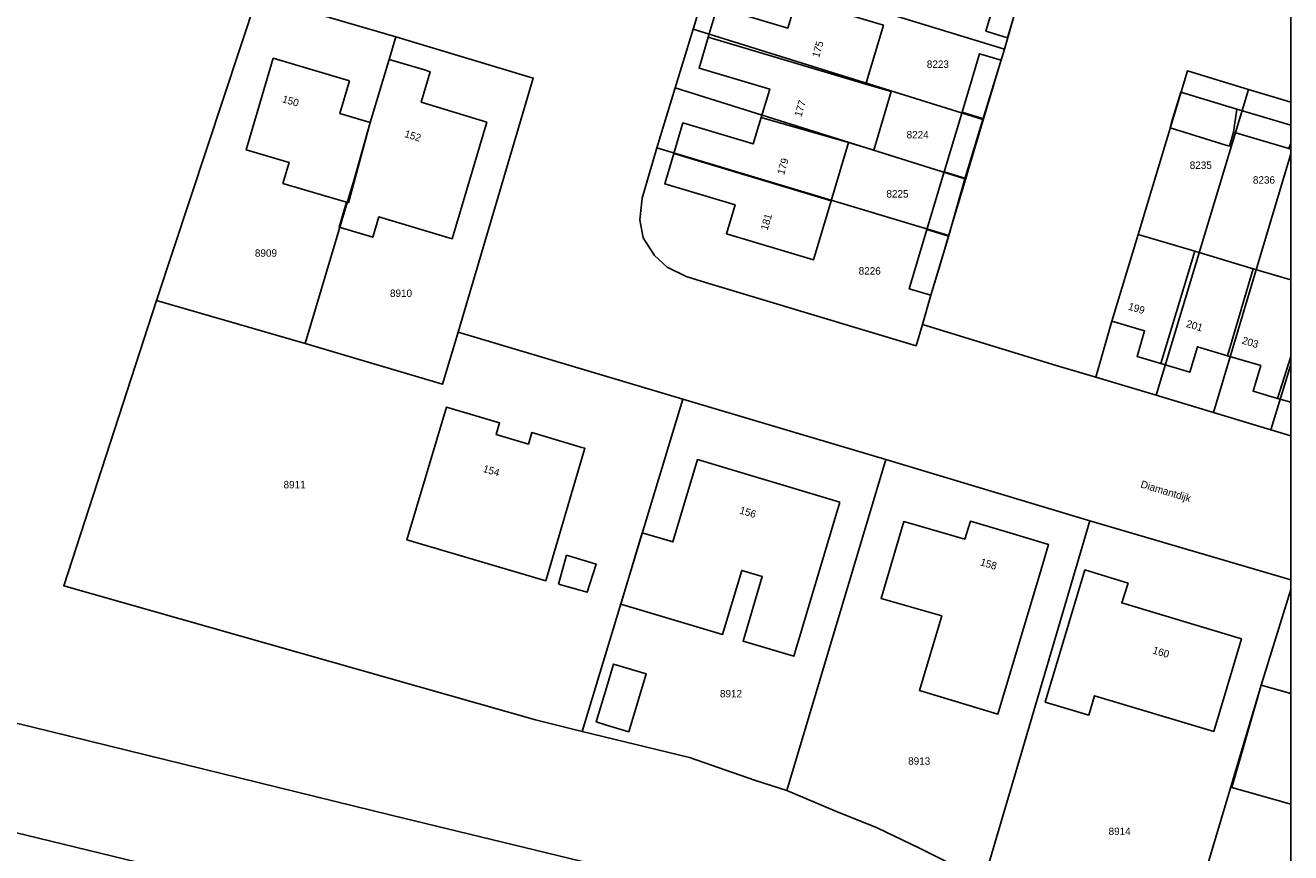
# Model space of a CAD drawing. Header units: metres. Extents: x 91564 to 92566, y 393362 to 394362.
# Tile 81 of 86: x 92445 to 92564, y 394024 to 394102. Entities that reach past the tile are written whole.
import ezdxf

# ---------------------------------------------------------------- set-up
doc = ezdxf.new("R2010")
doc.units = ezdxf.units.M
doc.linetypes.add('HIDDEN', pattern=[5.35, 2.675, -2.675])
for name, color, linetype in [('ADRES', 1, 'CONTINUOUS'), ('PAND', 1, 'CONTINUOUS'), ('PERCEEL', 7, 'CONTINUOUS'), ('PERCEELNUMMER', 7, 'CONTINUOUS'), ('TEC-RASTERVERDELING', 9, 'HIDDEN')]:
    doc.layers.add(name, color=color, linetype=linetype)

msp = doc.modelspace()

# ---------------------------------------------------------------- linework, layer by layer
at = {"layer": 'PAND'}
for points in [[(92539.429, 394106.606), (92537.39, 394107.254), (92535.766, 394101.822), (92537.807, 394101.179), (92538.569, 394103.728), (92539.429, 394106.606)], [(92509.594, 394101.232), (92524.449, 394096.811), (92526.112, 394102.394), (92517.92, 394104.84), (92517.102, 394102.1), (92510.446, 394104.086), (92509.594, 394101.232)], [(92524.449, 394096.811), (92509.594, 394101.232), (92508.731, 394098.338), (92515.386, 394096.351), (92514.588, 394093.68), (92522.815, 394091.326), (92525.204, 394090.591), (92526.849, 394096.111), (92524.449, 394096.811)], [(92475.782, 394097.119), (92468.597, 394099.26), (92466.052, 394090.618), (92470.079, 394089.427), (92469.498, 394087.461), (92475.504, 394085.685), (92475.684, 394085.632), (92477.743, 394093.195), (92474.868, 394094.052), (92475.782, 394097.119)], [(92488.725, 394093.234), (92482.546, 394095.133), (92483.398, 394097.986), (92482.834, 394098.154), (92479.516, 394099.143), (92477.743, 394093.195), (92475.684, 394085.632), (92475.504, 394085.685), (92474.802, 394083.33), (92477.965, 394082.388), (92478.536, 394084.304), (92485.472, 394082.237), (92488.725, 394093.234)], [(92537.108, 394098.807), (92537.191, 394099.086), (92535.169, 394099.689), (92533.517, 394094.166), (92535.544, 394093.555), (92537.108, 394098.807)], [(92559.436, 394094.473), (92554.134, 394096.062), (92553.272, 394093.189), (92553.123, 394092.691), (92558.399, 394091.076), (92558.726, 394090.976), (92559.098, 394092.302), (92559.436, 394094.473)], [(92535.544, 394093.555), (92533.517, 394094.166), (92531.837, 394088.549), (92533.87, 394087.936), (92534.223, 394089.121), (92535.544, 394093.555)], [(92564.497, 394092.957), (92559.436, 394094.473), (92559.098, 394092.302), (92564.321, 394090.747), (92564.497, 394091.253), (92564.497, 394092.957)], [(92522.815, 394091.326), (92514.588, 394093.68), (92513.844, 394091.188), (92507.204, 394093.171), (92506.345, 394090.287), (92521.178, 394085.829), (92522.815, 394091.326)], [(92564.497, 394091.253), (92564.321, 394090.747), (92564.497, 394090.695), (92564.497, 394091.253)], [(92521.178, 394085.829), (92506.345, 394090.287), (92505.489, 394087.413), (92512.127, 394085.432), (92511.315, 394082.72), (92519.521, 394080.266), (92521.178, 394085.829)], [(92533.87, 394087.936), (92531.837, 394088.549), (92530.209, 394083.107), (92532.248, 394082.492), (92532.847, 394084.503), (92533.87, 394087.936)], [(92531.383, 394079.588), (92532.248, 394082.492), (92530.209, 394083.107), (92528.539, 394077.525), (92530.592, 394076.933), (92531.383, 394079.588)], [(92555.456, 394081.061), (92550.117, 394082.657), (92547.649, 394074.472), (92550.731, 394073.55), (92550.015, 394071.155), (92552.268, 394070.482), (92555.456, 394081.061)], [(92560.959, 394079.416), (92555.566, 394081.028), (92555.456, 394081.061), (92552.268, 394070.482), (92554.997, 394069.666), (92555.713, 394072.061), (92558.546, 394071.214), (92560.959, 394079.416)], [(92564.497, 394078.358), (92560.959, 394079.416), (92558.546, 394071.214), (92561.673, 394070.28), (92560.957, 394067.884), (92563.259, 394067.196), (92564.497, 394071.154), (92564.497, 394078.358)], [(92564.497, 394071.154), (92563.259, 394067.196), (92564.497, 394066.826), (92564.497, 394071.154)], [(92497.686, 394062.576), (92492.96, 394063.976), (92492.647, 394062.885), (92489.607, 394063.782), (92489.932, 394064.885), (92484.922, 394066.365), (92481.188, 394053.87), (92494.279, 394050.002), (92497.968, 394062.493), (92497.686, 394062.576)], [(92521.988, 394057.404), (92508.567, 394061.417), (92506.247, 394053.657), (92503.372, 394054.516), (92501.364, 394047.801), (92510.947, 394044.944), (92512.747, 394050.982), (92514.693, 394050.402), (92512.885, 394044.315), (92517.676, 394042.886), (92521.988, 394057.404)], [(92538.026, 394054.516), (92534.311, 394055.628), (92533.775, 394053.922), (92528.032, 394055.593), (92525.884, 394048.339), (92531.61, 394046.687), (92529.502, 394039.646), (92536.878, 394037.437), (92540.962, 394051.076), (92541.666, 394053.426), (92538.026, 394054.516)], [(92495.472, 394049.685), (92498.186, 394048.913), (92499.019, 394051.566), (92496.243, 394052.399), (92495.472, 394049.685)], [(92549.169, 394049.786), (92545.095, 394051.018), (92541.365, 394038.563), (92545.465, 394037.336), (92546.01, 394039.156), (92557.238, 394035.796), (92559.853, 394044.534), (92548.585, 394047.905), (92549.169, 394049.786)], [(92500, 394039.918), (92499.034, 394036.686), (92500, 394036.397), (92502.1, 394035.769), (92503.733, 394041.23), (92500.666, 394042.147), (92500, 394039.918)], [(92564.497, 394039.362), (92561.719, 394040.16), (92558.95, 394030.52), (92564.497, 394028.927), (92564.497, 394039.362)]]:
    msp.add_lwpolyline(points, dxfattribs=at)
at = {"layer": 'PERCEEL'}
for points in [[(92497.726, 394035.802), (92493.311, 394036.875), (92448.838, 394049.524), (92457.594, 394076.421), (92467.09, 394105.102), (92468.805, 394110.477), (92473.756, 394126.167), (92478.604, 394141.467), (92479.727, 394145.013), (92483.577, 394157.195), (92488.457, 394172.64), (92496.653, 394170.213), (92504.465, 394167.9), (92513.368, 394165.279), (92518.093, 394181.056), (92516.742, 394181.681), (92512.427, 394183.447)], [(92546.141, 394069.205), (92547.645, 394074.47), (92550.115, 394082.655), (92554.763, 394098.059), (92560.512, 394096.324), (92564.497, 394095.122), (92564.497, 394116.667), (92560.156, 394117.995), (92554.669, 394119.631), (92548.953, 394121.356), (92549.072, 394121.726), (92544.36, 394123.11), (92542.738, 394117.741), (92541.022, 394112.022), (92539.45, 394106.827), (92537.518, 394100.124), (92535.489, 394093.482), (92533.785, 394087.903), (92532.272, 394082.549), (92530.59, 394076.93), (92529.794, 394074.161), (92542.405, 394070.29), (92546.141, 394069.205)], [(92537.518, 394100.124), (92539.45, 394106.827), (92512.156, 394115.136), (92511.245, 394112.115), (92510.147, 394108.509), (92537.518, 394100.124)], [(92467.09, 394105.102), (92480.139, 394101.268), (92493.1, 394097.395), (92486.02, 394073.425), (92507.206, 394067.123), (92526.32, 394061.42), (92545.559, 394055.65), (92564.497, 394050.097), (92564.497, 394063.648), (92562.633, 394064.215), (92557.224, 394065.849), (92551.812, 394067.489), (92546.141, 394069.205), (92542.405, 394070.29), (92529.794, 394074.161), (92529.19, 394072.15), (92509.325, 394078.13), (92507.515, 394078.675), (92505.716, 394079.556), (92504.524, 394080.652), (92503.476, 394082.321), (92503.142, 394084.036), (92503.369, 394086.058), (92504.754, 394090.799), (92506.481, 394096.472), (92508.164, 394101.997), (92510.147, 394108.509)], [(92537.518, 394100.124), (92510.147, 394108.509), (92508.164, 394101.997), (92535.489, 394093.482), (92537.518, 394100.124)], [(92467.09, 394105.102), (92457.594, 394076.421), (92471.588, 394072.353), (92475.587, 394085.75), (92476.21, 394087.837), (92477.74, 394093.195), (92479.515, 394099.14), (92480.139, 394101.268), (92467.09, 394105.102)], [(92493.1, 394097.395), (92480.139, 394101.268), (92479.515, 394099.14), (92477.74, 394093.195), (92476.21, 394087.837), (92475.587, 394085.75), (92471.588, 394072.353), (92484.553, 394068.531), (92486.02, 394073.425), (92493.1, 394097.395)], [(92535.489, 394093.482), (92508.164, 394101.997), (92506.481, 394096.472), (92533.785, 394087.903), (92535.489, 394093.482)], [(92551.812, 394067.489), (92560.512, 394096.324), (92554.763, 394098.059), (92550.115, 394082.655), (92547.645, 394074.47), (92546.141, 394069.205), (92551.812, 394067.489)], [(92533.785, 394087.903), (92506.481, 394096.472), (92504.754, 394090.799), (92532.272, 394082.549), (92533.785, 394087.903)], [(92564.497, 394095.122), (92560.512, 394096.324), (92551.812, 394067.489), (92557.224, 394065.849), (92564.497, 394090.239), (92564.497, 394095.122)], [(92475.408, 394018.695), (92434.933, 394028.515), (92390.468, 394038.943), (92358.547, 394031.175), (92320.688, 394040.255), (92276.396, 394050.788), (92255.215, 394071.686), (92255.161, 394071.698), (92221.53, 394079.244), (92210.943, 394081.831), (92206.07, 394083.776), (92201.679, 394085.821), (92196.693, 394088.428), (92192.888, 394092.867), (92192.85, 394092.911), (92192.83, 394092.949), (92191.828, 394094.818), (92191.823, 394094.795), (92177.124, 394028.042), (92185.927, 394042.978), (92214.389, 394036.874), (92238.991, 394031.598), (92232.689, 394002.456)], [(92529.794, 394074.161), (92530.59, 394076.93), (92532.272, 394082.549), (92504.754, 394090.799), (92503.369, 394086.058), (92503.142, 394084.036), (92503.476, 394082.321), (92504.524, 394080.652), (92505.716, 394079.556), (92507.515, 394078.675), (92509.325, 394078.13), (92529.19, 394072.15), (92529.794, 394074.161)], [(92564.497, 394090.239), (92557.224, 394065.849), (92562.633, 394064.215), (92564.497, 394070.392), (92564.497, 394090.239)], [(92508.989, 394020.797), (92479.708, 394027.908), (92445.933, 394036.186), (92416.651, 394043.273), (92394.071, 394064.25), (92384.21, 394066.588), (92362.392, 394071.796), (92341.398, 394076.876), (92308.71, 394069.158), (92258.166, 394081.167), (92255.215, 394071.686)], [(92308.71, 394069.158), (92341.398, 394076.876), (92362.392, 394071.796), (92384.21, 394066.588), (92394.071, 394064.25), (92416.651, 394043.273), (92445.933, 394036.186), (92479.708, 394027.908), (92508.989, 394020.797)], [(92507.206, 394067.123), (92486.02, 394073.425), (92484.553, 394068.531), (92471.588, 394072.353), (92457.594, 394076.421), (92448.838, 394049.524), (92493.311, 394036.875), (92497.726, 394035.802), (92507.206, 394067.123)], [(92255.215, 394071.686), (92276.396, 394050.788), (92320.688, 394040.255), (92358.547, 394031.175), (92390.468, 394038.943), (92434.933, 394028.515), (92475.408, 394018.695)], [(92564.497, 394070.392), (92562.633, 394064.215), (92564.497, 394063.648), (92564.497, 394070.392)], [(92497.726, 394035.802), (92507.839, 394033.345), (92513.952, 394031.197), (92516.997, 394030.21), (92526.32, 394061.42), (92507.206, 394067.123), (92497.726, 394035.802)], [(92526.32, 394061.42), (92516.997, 394030.21), (92521.537, 394028.318), (92525.504, 394026.704), (92529.494, 394024.789), (92535.576, 394021.755), (92545.559, 394055.65), (92526.32, 394061.42)], [(92545.559, 394055.65), (92535.576, 394021.755), (92535.654, 394021.716), (92539.991, 394019.051), (92544.328, 394016.435), (92552.715, 394010.025), (92561.715, 394040.16), (92564.497, 394049.185), (92564.497, 394050.097), (92545.559, 394055.65)], [(92564.497, 394049.185), (92561.715, 394040.16), (92552.715, 394010.025), (92552.774, 394009.98), (92564.497, 393998.414), (92564.497, 394049.185)], [(92535.576, 394021.755), (92529.494, 394024.789), (92525.504, 394026.704), (92521.537, 394028.318), (92516.997, 394030.21), (92513.952, 394031.197), (92507.839, 394033.345), (92497.726, 394035.802)]]:
    msp.add_lwpolyline(points, dxfattribs=at)
at = {"layer": 'TEC-RASTERVERDELING'}
msp.add_lwpolyline([(91564.497, 393362.049), (92564.497, 393362.049), (92564.497, 394362.049), (91564.497, 394362.049), (91564.497, 393362.049)], dxfattribs=at)

# ---------------------------------------------------------------- texts
at = {"layer": 'ADRES'}
for s, rotation, p in [('175', 73.402, (92520.037, 394099.259)), ('150', 343.401, (92469.381, 394095.126)), ('177', 73.402, (92518.371, 394093.677)), ('152', 342.897, (92480.901, 394091.846)), ('179', 73.402, (92516.74, 394088.217)), ('181', 73.402, (92515.179, 394082.985)), ('199', 343.298, (92549.12, 394075.576)), ('201', 343.298, (92554.592, 394073.941)), ('203', 343.298, (92559.842, 394072.368)), ('154', 343.602, (92488.31, 394060.27)), ('Diamantdijk', 343.304, (92550.289, 394058.811)), ('156', 343.298, (92512.485, 394056.349)), ('158', 343.298, (92535.176, 394051.471)), ('160', 343.298, (92551.426, 394043.157))]:
    msp.add_text(s, height=0.7, rotation=rotation, dxfattribs=at).set_placement(p)
at = {"layer": 'PERCEELNUMMER'}
for s, p in [('8223', (92530.198, 394098.349)), ('8224', (92528.294, 394091.7)), ('8235', (92554.983, 394088.828)), ('8236', (92560.938, 394087.438)), ('8225', (92526.391, 394086.127)), ('8909', (92466.862, 394080.546)), ('8226', (92523.775, 394078.862)), ('8910', (92479.595, 394076.757)), ('8911', (92469.565, 394058.714)), ('8912', (92510.697, 394039.006)), ('8913', (92528.437, 394032.654)), ('8914', (92547.332, 394026.027))]:
    msp.add_text(s, height=0.7, dxfattribs=at).set_placement(p)

doc.saveas('drawing.dxf')
